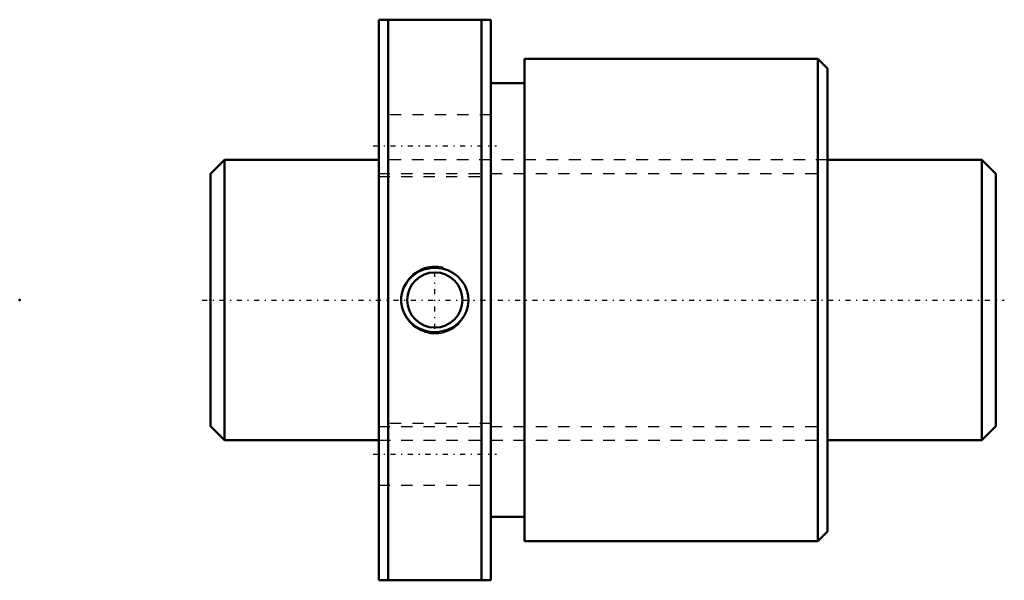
# Model space of a CAD drawing. Header units: millimetres. Extents: x -17 to 70.8, y -25 to 25.
import ezdxf

# ---------------------------------------------------------------- set-up
doc = ezdxf.new("R2010")
doc.units = ezdxf.units.MM
doc.linetypes.add('Center', pattern=[1.5, 0.45, -0.5, 0.05, -0.5])
doc.linetypes.add('Dashed', pattern=[2, 1, -1])
for name, color, linetype, lineweight in [('2d ConnectionPoints', 7, 'Continuous', 50), ('AM_0', 7, 'Continuous', 50), ('AM_5', 3, 'Continuous', 25), ('AM_7', 7, 'Center', 25), ('AM_9', 6, 'Dashed', 25)]:
    doc.layers.add(name, color=color, linetype=linetype, lineweight=lineweight)

# ---------------------------------------------------------------- blocks, each defined once
blk = doc.blocks.new('1_BTK_2505V_2_6ZZ_Nut_0_in_BTK2505V_2_6ZZ_70LC7T_000_4')
at = {"layer": 'AM_0'}
for p, q in [((15, 25), (15, -25)), ((15, 25), (25, 25)), ((15.838, 25), (15.838, -25)), ((24.163, 25), (24.163, -25)), ((25, 25), (25, -25)), ((28, 21.5), (28, -21.5)), ((54.14, 21.5), (28, 21.5)), ((54.14, 21.5), (54.14, -21.5)), ((55, 20.64), (54.14, 21.5)), ((55, 20.64), (55, -20.64)), ((28, 19.35), (25, 19.35)), ((25, -19.35), (28, -19.35)), ((54.14, -21.5), (55, -20.64)), ((28, -21.5), (54.14, -21.5)), ((25, -25), (15, -25))]:
    blk.add_line(p, q, dxfattribs=at)
blk.add_lwpolyline([(17.923, 2.075), (18.264, 2.345), (18.64, 2.564), (19.112, 2.747), (19.607, 2.852), (20.126, 2.873), (20.642, 2.81), (21.144, 2.658), (21.613, 2.425), (22.029, 2.118), (22.385, 1.744), (22.661, 1.327), (22.86, 0.868), (22.97, 0.402), (22.999, -0.076), (22.947, -0.538), (22.819, -0.984), (22.618, -1.403), (22.352, -1.784), (22.018, -2.127), (21.633, -2.412), (21.189, -2.64), (20.714, -2.793), (20.204, -2.869), (19.688, -2.861), (19.173, -2.764), (18.682, -2.583), (18.232, -2.323), (17.833, -1.988), (17.508, -1.6), (17.256, -1.161), (17.092, -0.704), (17.009, -0.226), (17.011, 0.242), (17.091, 0.703), (17.246, 1.139), (17.47, 1.544), (17.68, 1.823), (17.923, 2.075)], dxfattribs=at)
blk.add_circle((20, 0), 2.458, dxfattribs=at)
at = {"layer": 'AM_5'}
blk.add_arc((20, 0), 3, 75, 15, dxfattribs=at)
at = {"layer": 'AM_7'}
for p, q in [((14.5, 13.75), (25.5, 13.75)), ((20, -2.581), (20, 2.581)), ((14.5, -13.75), (25.5, -13.75))]:
    blk.add_line(p, q, dxfattribs=at)
at = {"layer": 'AM_9'}
for p, q in [((25, 16.5), (15, 16.5)), ((15.05, 15), (15, 15)), ((15.05, 15), (15.05, -15)), ((54.95, 15), (54.95, -15)), ((55, 15), (54.95, 15)), ((54.95, 12.5), (15.05, 12.5)), ((15, 11), (25, 11)), ((25, -11), (15, -11)), ((15.05, -12.5), (54.95, -12.5)), ((15, -15), (15.05, -15)), ((54.95, -15), (55, -15)), ((15, -16.5), (25, -16.5))]:
    blk.add_line(p, q, dxfattribs=at)
blk = doc.blocks.new('2_BTK_2505V_2_600_Shaft_0_in_BTK2505V_2_6ZZ_70LC7T_000_4')
at = {"layer": 'AM_0'}
for p, q in [((1.25, 12.5), (0, 11.25)), ((1.25, 12.5), (1.25, -12.5)), ((15, 12.5), (1.25, 12.5)), ((68.75, 12.5), (55, 12.5)), ((70, 11.25), (68.75, 12.5)), ((68.75, 12.5), (68.75, -12.5)), ((0, 11.25), (0, -11.25)), ((70, 11.25), (70, -11.25)), ((0, -11.25), (1.25, -12.5)), ((68.75, -12.5), (70, -11.25)), ((1.25, -12.5), (15, -12.5)), ((55, -12.5), (68.75, -12.5))]:
    blk.add_line(p, q, dxfattribs=at)
at = {"layer": 'AM_5', "linetype": 'Dashed'}
for p, q in [((15, 11.273), (55, 11.273)), ((15, -11.273), (55, -11.273))]:
    blk.add_line(p, q, dxfattribs=at)
at = {"layer": 'AM_7'}
blk.add_line((-0.75, 0), (70.75, 0), dxfattribs=at)
at = {"layer": 'AM_9'}
for p, q in [((55, 12.5), (15, 12.5)), ((15, -12.5), (55, -12.5))]:
    blk.add_line(p, q, dxfattribs=at)

msp = doc.modelspace()

# ---------------------------------------------------------------- linework, layer by layer
at = {"layer": '2d ConnectionPoints'}
for p in [(-17, 0), (0, 0), (70, 0)]:
    msp.add_point(p, dxfattribs=at)

# ---------------------------------------------------------------- block references
for name in ['1_BTK_2505V_2_6ZZ_Nut_0_in_BTK2505V_2_6ZZ_70LC7T_000_4', '2_BTK_2505V_2_600_Shaft_0_in_BTK2505V_2_6ZZ_70LC7T_000_4']:
    msp.add_blockref(name, (0, 0))

doc.saveas('drawing.dxf')
